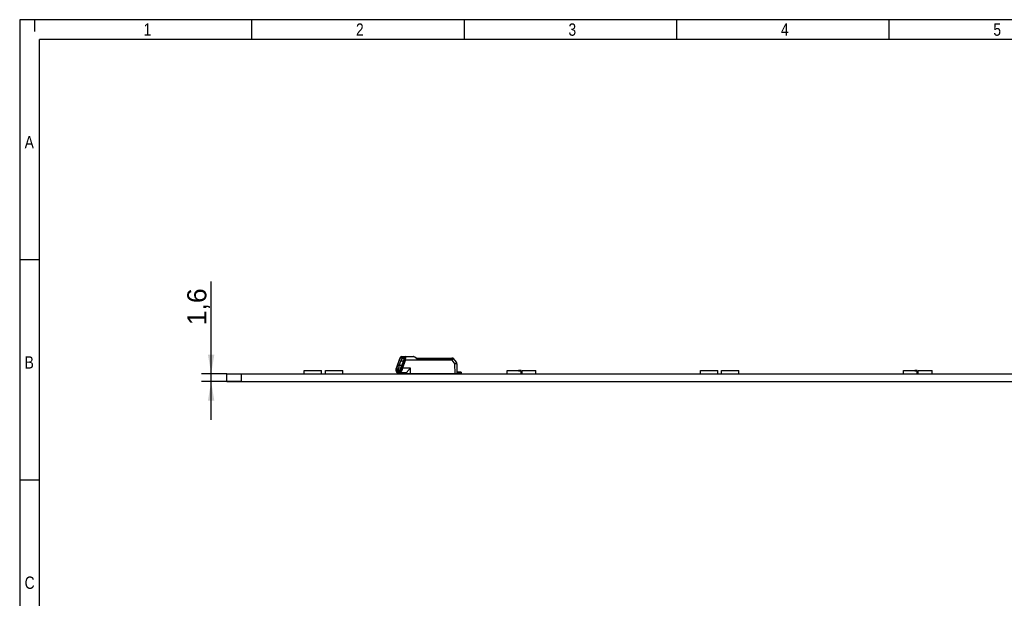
# Model space of a CAD drawing. Header units: millimetres. Extents: x 16 to 406, y 5 to 285.
# Tile 3 of 7: x 16 to 214, y 168 to 285. Entities that reach past the tile are written whole.
import ezdxf
from ezdxf.enums import TextEntityAlignment as Align

# ---------------------------------------------------------------- set-up
doc = ezdxf.new("R2010")
doc.units = ezdxf.units.MM
for name, color, linetype in [('10', 7, 'Continuous'), ('Default', 7, 'Continuous'), ('LINLED_280X28MM_', 7, 'Continuous')]:
    doc.layers.add(name, color=color, linetype=linetype)
doc.styles.add('SEACAD_Arial', font='arial.ttf')
doc.dimstyles.new('ISO', dxfattribs={"dimtxt": 6.125, "dimasz": 6.125, "dimexe": 3.0625, "dimexo": 0, "dimgap": 1.53125, "dimtad": 1, "dimtxsty": 'SEACAD_Arial', "dimblk1": '_SE_FILLED', "dimblk2": '_SE_FILLED', "dimsah": 1, "dimcen": 3.0625, "dimadec": 0, "dimazin": 0, "dimtfac": 0.5, "dimtdec": 3, "dimtmove": 0, "dimatfit": 3, "dimfxl": 1, "dimarcsym": 0})

# ---------------------------------------------------------------- blocks, each defined once
blk = doc.blocks.new('SE1')
at = {"layer": 'LINLED_280X28MM_', "color": 7, "linetype": 'Continuous'}
for p, q in [((92.27, 215.88), (91.71, 214.28)), ((92.28, 215.88), (91.72, 214.28)), ((91.98, 214.81), (92.3, 215.71)), ((91.99, 214.81), (92.29, 214.71)), ((92.29, 214.71), (92.6, 215.61)), ((92.81, 214.71), (92.29, 214.71)), ((92.6, 215.61), (92.3, 215.71)), ((93.37, 216.37), (92.55, 216.37)), ((93.12, 215.61), (92.6, 215.61)), ((92.69, 216.32), (93.19, 216.32)), ((92.69, 216.32), (92.96, 216.11)), ((92.73, 216.51), (93.55, 216.51)), ((92.74, 214.28), (93.29, 215.88)), ((93.16, 215.71), (92.84, 214.81)), ((93.25, 216.11), (92.96, 216.11)), ((92.96, 216.11), (93.25, 216.11)), ((92.98, 214.22), (93.53, 215.81)), ((93.53, 215.86), (102.89, 215.86)), ((102.89, 215.81), (93.53, 215.81)), ((93.55, 216.51), (93.55, 216.51)), ((93.55, 216.51), (95.12, 216.51)), ((95.16, 216.46), (93.59, 216.46)), ((95.78, 216.1), (102.99, 216.1)), ((95.79, 216.21), (102.93, 216.21)), ((102.89, 215.81), (103.54, 215.01)), ((102.93, 216.21), (103.03, 216.21)), ((102.93, 216.21), (103.07, 216.21)), ((103.07, 216.21), (103.06, 216.21)), ((103.83, 215.38), (103.22, 216.13)), ((103.55, 213.11), (103.54, 215.01)), ((103.98, 213.11), (103.96, 215.01)), ((57.47, 211.46), (57.47, 213.06)), ((57.47, 213.06), (60.47, 213.06)), ((60.47, 211.46), (60.47, 213.06)), ((60.47, 213.06), (333.47, 213.06)), ((73.07, 213.06), (73.07, 213.71)), ((73.07, 213.71), (76.57, 213.71)), ((76.57, 213.06), (76.57, 213.71)), ((77.37, 213.06), (77.37, 213.71)), ((77.37, 213.71), (80.87, 213.71)), ((80.87, 213.06), (80.87, 213.71)), ((91.63, 213.68), (91.85, 213.68)), ((91.64, 214.02), (91.81, 214.02)), ((91.71, 214.28), (91.71, 214.28)), ((91.81, 214.02), (92.1, 213.99)), ((91.81, 213.41), (92.36, 213.41)), ((92.15, 213.78), (91.85, 213.68)), ((92.29, 213.38), (91.88, 213.38)), ((92.29, 213.36), (91.96, 213.36)), ((91.96, 213.36), (91.96, 213.16)), ((91.99, 213.06), (91.96, 213.16)), ((92.27, 213.69), (91.98, 213.59)), ((92.19, 213.59), (91.98, 213.59)), ((92.19, 213.59), (92.25, 213.61)), ((92.32, 213.69), (92.27, 213.69)), ((92.32, 213.69), (92.27, 213.69)), ((92.3, 213.16), (92.27, 213.06)), ((92.3, 213.16), (92.3, 213.34)), ((92.32, 213.68), (92.53, 213.68)), ((92.46, 213.21), (92.46, 213.21)), ((92.48, 213.21), (92.46, 213.21)), ((92.48, 214.02), (92.64, 214.02)), ((92.55, 213.21), (92.48, 213.21)), ((93.65, 213.21), (92.55, 213.21)), ((92.98, 214.22), (94.51, 214.22)), ((93.53, 213.11), (93.56, 213.21)), ((93.53, 213.11), (93.77, 213.11)), ((93.77, 213.29), (93.77, 213.11)), ((93.77, 213.11), (94.52, 213.11)), ((93.9, 213.06), (93.91, 213.11)), ((94.52, 214.21), (94.52, 213.11)), ((94.52, 213.11), (103.55, 213.11)), ((94.66, 213.11), (94.71, 213.06)), ((94.81, 213.11), (94.81, 213.06)), ((95.59, 213.11), (95.6, 213.09)), ((102.8, 213.11), (102.79, 213.06)), ((103.55, 213.11), (103.98, 213.11)), ((104.65, 213.36), (103.98, 213.36)), ((104.65, 213.21), (103.98, 213.21)), ((104.65, 213.21), (104.65, 213.36)), ((104.78, 213.36), (104.65, 213.36)), ((104.75, 213.06), (104.78, 213.16)), ((104.78, 213.36), (104.78, 213.16)), ((114.07, 213.06), (114.07, 213.71)), ((114.07, 213.71), (116.37, 213.71)), ((116.37, 213.61), (116.37, 213.71)), ((116.87, 213.71), (116.37, 213.71)), ((116.37, 213.61), (116.87, 213.61)), ((116.87, 213.61), (116.87, 213.71)), ((116.87, 213.06), (116.87, 213.61)), ((117.07, 213.06), (117.07, 213.71)), ((117.07, 213.71), (119.87, 213.71)), ((119.87, 213.06), (119.87, 213.71)), ((153.07, 213.06), (153.07, 213.71)), ((153.07, 213.71), (156.57, 213.71)), ((156.57, 213.06), (156.57, 213.71)), ((157.37, 213.06), (157.37, 213.71)), ((157.37, 213.71), (160.87, 213.71)), ((160.87, 213.06), (160.87, 213.71)), ((194.07, 213.06), (194.07, 213.71)), ((194.07, 213.71), (196.37, 213.71)), ((196.37, 213.61), (196.37, 213.71)), ((196.87, 213.71), (196.37, 213.71)), ((196.37, 213.61), (196.87, 213.61)), ((196.87, 213.61), (196.87, 213.71)), ((196.87, 213.06), (196.87, 213.61)), ((197.07, 213.06), (197.07, 213.71)), ((197.07, 213.71), (199.87, 213.71)), ((199.87, 213.06), (199.87, 213.71)), ((57.47, 211.46), (60.47, 211.46)), ((60.47, 211.46), (333.47, 211.46))]:
    blk.add_line(p, q, dxfattribs=at)
for centre, radius, start, end in [((94.79, 213.75), 3, 159.4056, 174.7724), ((95.23, 213.55), 3.16, 158.5139, 171.9313), ((92.46, 215.81), 0.2, 157.8904, 160.6784), ((95.4, 214.59), 3.38, 151.6352, 157.5262), ((95.24, 214.65), 3.2, 151.7, 157.5013), ((94.35, 215.17), 2.19, 144.9765, 151.8501), ((94.19, 215.23), 2, 145.0707, 151.8722), ((94.33, 215.17), 2.16, 144.9288, 151.8133), ((89.2, 216.04), 3.85, 328.4696, 341.3619), ((92.73, 216.31), 0.2, 90.0013, 144.6061), ((90.86, 216.57), 2.53, 344.1263, 350.9146), ((92.12, 216.38), 1.25, 350.6229, 359.9466), ((93.52, 215.95), 0.272, 75.267, 125.8), ((93.55, 216.25), 0.219, 79.7632, 144.1007), ((90.63, 216.5), 2.97, 347.5149, 354.5135), ((92.1, 216.37), 1.5, 354.1843, 3.6533), ((95.11, 215.85), 0.659, 85.0338, 89.1128), ((95.14, 216.02), 0.441, 53.5017, 87.704), ((95.11, 215.82), 0.686, 58.7479, 84.9577), ((88, 205.95), 12.79, 52.508, 54.6256), ((90.19, 207.58), 10.28, 57.026, 59.1562), ((90.18, 207.57), 10.3, 57.0216, 59.1816), ((95.43, 216.16), 0.363, 349.5637, 6.9872), ((102.22, 215.81), 0.67, 0.1541, 3.899), ((102.96, 215.77), 0.322, 71.6353, 85.8105), ((103.07, 216.02), 0.191, 37.552, 83.133), ((103.36, 215.01), 0.6, 0.6243, 38.8336), ((92.36, 213.82), 0.756, 165.7015, 194.2906), ((92.36, 213.83), 0.742, 164.6374, 191.3008), ((94.71, 213.22), 3.18, 160.5659, 165.822), ((92.4, 213.93), 0.602, 170.7557, 204.0479), ((92.49, 213.97), 0.398, 177.1418, 209.7086), ((96.52, 211.93), 4.55, 152.6588, 157.4148), ((94.26, 213.35), 1.76, 157.3849, 169.0267), ((92.59, 213.28), 1.02, 67.3724, 81.3639), ((95.91, 212.79), 3.23, 160.0543, 166.3921), ((89.77, 215.08), 3.33, 339.0915, 344.94), ((93.3, 211.56), 2.07, 46.4795, 48.5313)]:
    blk.add_arc(centre, radius, start, end, dxfattribs=at)
for centre, major_axis, ratio, start_param, end_param in [((92.46, 215.81), (0.189, -0.066), 0.092152, 2.862053, 3.141593), ((92.73, 216.31), (0, 0.2), 0.956303, 0, 1.221699), ((93.47, 215.81), (0.189, -0.065), 0.107836, 1.293744, 2.861584), ((93.55, 216.31), (0, 0.2), 0.956305, 0.000004, 1.221713), ((93.47, 215.81), (0, 0.2), 0.292372, 4.721048, 4.941921), ((93.55, 216.31), (0, -0.2), 0.292372, 2.462201, 3.141775), ((102.93, 216.01), (0, 0.2), 0.292372, 5.172941, 6.283183), ((102.93, 216.01), (0, -0.2), 0.700112, 1.946336, 3.141593), ((103.36, 215.01), (-0.467, -0.376), 0.181536, 1.808457, 3.141593), ((103.36, 215.01), (-0.6, -0.007), 0.005794, 3.141593, 4.412775), ((91.82, 213.68), (0.194, 0.049), 0.627575, 2.756777, 3.1412), ((91.81, 214.21), (0, -0.8), 0.292372, 5.428014, 6.283185), ((91.98, 214.27), (-0.32, -0.841), 0.274914, 4.80804, 5.11815), ((92, 213.41), (0, 0.2), 0.956305, 1.570796, 2.948915), ((91.98, 214.71), (0, 1.12), 0.292372, 2.730404, 3.141593), ((92.07, 213.41), (0.012, 0.2), 0.956014, 1.752954, 2.609883), ((92.27, 214.71), (0, -1.02), 0.292372, 5.872097, 6.283185), ((92.19, 214.71), (0, -1.12), 0.292372, 0, 0.411103), ((92.48, 213.41), (0.012, -0.2), 0.956014, 4.780887, 6.226356), ((92.38, 212.96), (0.201, 0.201), 0.739961, 0.637045, 1.280546), ((92.36, 214.21), (0, 0.8), 0.292372, 3.141593, 3.997018), ((92.55, 213.41), (0, -0.2), 0.956305, 4.712389, 6.283184), ((92.73, 213.68), (0.194, -0.049), 0.627575, 3.526536, 5.097359), ((92.55, 214.21), (0, 1), 0.292372, 3.141593, 3.996546), ((92.47, 214.27), (0.321, 0.843), 0.273902, 4.515417, 4.825051), ((92.82, 213.96), (-0.183, 0.081), 0.188039, 0.283581, 1.96202), ((93.65, 214.21), (0, -1), 0.292372, 0, 0.420243), ((95.4, 213.66), (0, 0.6), 0.956305, 3.141593, 3.495831), ((102.34, 213.66), (0.482, -0.482), 0.739961, 5.235002, 5.64614), ((102.79, 213.66), (0, -0.6), 0.956305, 5.872047, 6.283185), ((104.58, 212.96), (-0.201, -0.201), 0.739961, 3.135137, 3.778638)]:
    blk.add_ellipse(centre, major_axis=major_axis, ratio=ratio, start_param=start_param, end_param=end_param, dxfattribs=at)
for points, degree, knots in [([(92.3, 215.71), (92.39, 215.96), (92.5, 216.14), (92.62, 216.32), (92.69, 216.32)], 2, [0, 0, 0, 0.5, 0.5, 1, 1, 1]), ([(92.96, 216.11), (92.94, 216.11), (92.89, 216.09), (92.79, 215.97), (92.68, 215.81), (92.63, 215.67), (92.6, 215.61)], 3, [0, 0, 0, 0, 0.234657, 0.483338, 0.74075, 1, 1, 1, 1]), ([(93.19, 216.32), (93.26, 216.31), (93.25, 216.14), (93.24, 215.97), (93.16, 215.71)], 2, [0, 0, 0, 0.5, 0.5, 1, 1, 1]), ([(93.53, 215.86), (93.48, 215.87), (93.43, 215.88), (93.34, 215.89), (93.31, 215.89), (93.29, 215.88)], 3, [0, 0, 0, 0, 0.5, 0.5, 1, 1, 1, 1]), ([(102.89, 215.86), (102.9, 215.86), (102.92, 215.87), (102.94, 215.89), (102.96, 215.92), (102.98, 215.95), (102.99, 215.99), (102.99, 216.04), (102.99, 216.08), (102.99, 216.1)], 3, [0, 0, 0, 0, 0.110474, 0.221192, 0.340028, 0.473427, 0.625996, 0.800833, 1, 1, 1, 1]), ([(103.06, 216.08), (103.06, 216.02), (103.04, 215.94), (102.97, 215.85), (102.92, 215.82), (102.89, 215.81)], 3, [0, 0, 0, 0, 0.545028, 0.76451, 1, 1, 1, 1]), ([(103.22, 216.13), (103.22, 216.13), (103.23, 216.13), (103.22, 216.13), (103.21, 216.12), (103.16, 216.1), (103.1, 216.09), (103.06, 216.08)], 3, [0.228594, 0.228594, 0.228594, 0.228594, 0.2421455, 0.3610699, 0.4791309, 0.7223181, 1, 1, 1, 1]), ([(91.63, 213.63), (91.63, 213.62), (91.64, 213.6), (91.65, 213.56), (91.66, 213.52), (91.68, 213.47), (91.7, 213.43), (91.72, 213.39), (91.74, 213.36), (91.77, 213.33), (91.79, 213.3), (91.81, 213.28), (91.84, 213.26), (91.86, 213.24), (91.89, 213.23), (91.92, 213.22), (91.94, 213.21), (91.96, 213.21), (91.96, 213.21)], 3, [0, 0, 0, 0, 0.0316594, 0.1054888, 0.1804367, 0.25713, 0.3358956, 0.4167678, 0.4889575, 0.5556742, 0.6168749, 0.6735317, 0.7267165, 0.777344, 0.8261402, 0.8736697, 0.9251004, 0.9426995, 0.9426995, 0.9426995, 0.9426995]), ([(93.77, 213.29), (93.79, 213.32), (93.82, 213.36), (93.86, 213.41), (93.9, 213.47), (93.96, 213.53), (94.02, 213.6), (94.1, 213.69), (94.19, 213.8), (94.27, 213.9), (94.35, 214), (94.44, 214.11), (94.51, 214.21), (94.51, 214.21), (94.51, 214.21), (94.51, 214.21)], 3, [0, 0, 0, 0, 0.173899, 0.173899, 0.173899, 0.392977, 0.392977, 0.392977, 0.700946, 0.700946, 0.700946, 0.996346, 0.996346, 0.996346, 1, 1, 1, 1])]:
    blk.add_open_spline(points, degree=degree, knots=knots, dxfattribs=at)
for points, degree in [([(92.42, 216.17), (92.42, 216.18), (92.42, 216.19), (92.43, 216.2)], 3), ([(92.56, 216.42), (92.55, 216.4), (92.55, 216.39), (92.55, 216.37)], 3), ([(95.16, 216.46), (95.15, 216.49), (95.13, 216.51), (95.12, 216.51)], 3), ([(95.46, 216.41), (95.45, 216.41), (95.43, 216.4), (95.4, 216.38)], 3), ([(91.63, 214), (91.63, 214.01), (91.64, 214.02), (91.64, 214.02)], 3), ([(95.6, 213.09), (95.61, 213.1), (95.63, 213.11)], 2)]:
    blk.add_open_spline(points, degree=degree, dxfattribs=at)
blk = doc.blocks.new('DMBLK8')
at = {"layer": 'Default', "linetype": 'Continuous'}
for points in [[(53.67, 216.91), (54.32, 213.06), (54.96, 216.91)], [(53.67, 207.61), (54.96, 207.61), (54.32, 211.46)]]:
    blk.add_hatch(color=7, dxfattribs=at).paths.add_polyline_path(points)
at = {"layer": 'Default', "color": 7, "linetype": 'Continuous'}
for p, q in [((54.32, 203.76), (54.32, 231.71)), ((57.47, 213.06), (52.39, 213.06)), ((60.47, 211.46), (52.39, 211.46))]:
    blk.add_line(p, q, dxfattribs=at)
at = {"layer": 'Default', "color": 7, "linetype": 'Continuous', "style": 'SEACAD_Arial'}
blk.add_text('1,6', height=3.85, rotation=90, dxfattribs=at).set_placement((49.5, 222.83), align=Align.TOP_LEFT)
blk = doc.blocks.new('_SE_FILLED')
at = {"color": 0}
blk.add_line((0, 0), (-1, 0), dxfattribs=at)
blk.add_solid([(0, 0), (-1, -0.1665), (-1, 0.1665), (0, 0)], dxfattribs=at)

msp = doc.modelspace()

# ---------------------------------------------------------------- linework, layer by layer
at = {"layer": '10', "color": 7, "linetype": 'Continuous'}
for p, q in [((18.666, 284.578), (18.666, 282.156)), ((62.555, 280.578), (62.555, 284.578)), ((105.444, 280.578), (105.444, 284.578)), ((148.333, 280.578), (148.333, 284.578)), ((191.222, 280.578), (191.222, 284.578)), ((405.666, 280.578), (19.666, 280.578)), ((19.666, 13.578), (19.666, 280.578)), ((19.666, 236.078), (15.666, 236.078)), ((19.666, 191.578), (15.666, 191.578))]:
    msp.add_line(p, q, dxfattribs=at)
msp.add_lwpolyline([(405.666, 13.577), (405.666, 284.577), (15.666, 284.577), (15.666, 13.577), (405.666, 13.577)], dxfattribs=at)

# ---------------------------------------------------------------- block references
at = {"layer": 'Default'}
msp.add_blockref('SE1', (0, 0), dxfattribs=at)

# ---------------------------------------------------------------- texts
at = {"layer": '10', "char_height": 2.5, "attachment_point": 1, "style": 'SEACAD_Arial'}
for s, insert, width in [('{\\farial rounded mt|b0||i0||c0|p34;\\C7;\\H2.50000002;\\W0.8;1}', (40.666, 283.828), 1.52175), ('{\\farial rounded mt|b0||i0||c0|p34;\\C7;\\H2.50000002;\\W0.8;2}', (83.555, 283.828), 1.52175), ('{\\farial rounded mt|b0||i0||c0|p34;\\C7;\\H2.50000002;\\W0.8;3}', (126.444, 283.828), 1.52175), ('{\\farial rounded mt|b0||i0||c0|p34;\\C7;\\H2.50000002;\\W0.8;4}', (169.333, 283.828), 1.52175), ('{\\farial rounded mt|b0||i0||c0|p34;\\C7;\\H2.50000002;\\W0.8;5}', (212.222, 283.828), 1.52175), ('{\\farial rounded mt|b0||i0||c0|p34;\\C7;\\H2.50000002;\\W0.8;A}', (16.666, 261.078), 1.79349), ('{\\farial rounded mt|b0||i0||c0|p34;\\C7;\\H2.50000002;\\W0.8;B}', (16.666, 216.578), 1.79349), ('{\\farial rounded mt|b0||i0||c0|p34;\\C7;\\H2.50000002;\\W0.8;C}', (16.666, 172.078), 1.95653)]:
    msp.add_mtext(s, dxfattribs=dict(at, insert=insert, width=width))

# ---------------------------------------------------------------- dimensions: what is measured, and where the dimension line sits
at = {"layer": 'Default', "color": 7, "linetype": 'Continuous'}
dim = msp.add_linear_dim(base=(54.316, 211.457), p1=(60.473, 211.457), p2=(60.473, 213.057), angle=90, text='\\A1;<>', dimstyle='ISO', override={"dimtxt": 3.85, "dimasz": 3.85, "dimexe": 1.925, "dimgap": 0.9625, "dimcen": 1.925}, dxfattribs=at)
dim.commit()
dim.dimension.update_dxf_attribs({"geometry": 'DMBLK8', "text_midpoint": (54.316, 221.487), "dimtype": 161})

doc.saveas('drawing.dxf')
